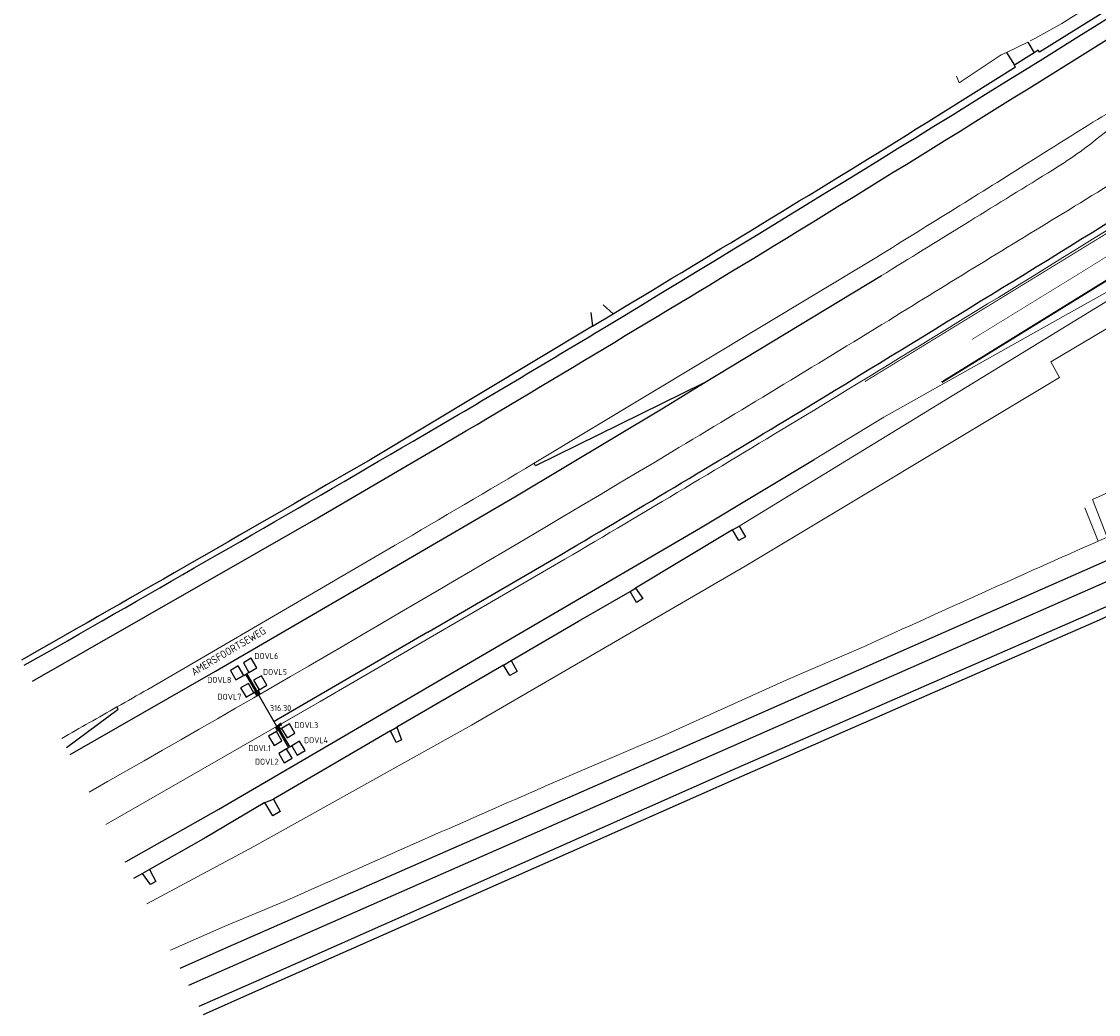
# Model space of a CAD drawing. Header units: millimetres. Extents: x 147130 to 147617, y 458821 to 459251.
# Tile 1 of 14: x 147130 to 147309, y 458821 to 458986. Entities that reach past the tile are written whole.
import ezdxf
from ezdxf.enums import TextEntityAlignment as Align

# ---------------------------------------------------------------- set-up
doc = ezdxf.new("R2010")
doc.units = ezdxf.units.MM
doc.header["$LTSCALE"] = 0.25
for name, color, linetype in [('ONDERGROND', 7, 'Continuous'), ('oude_KABEL-VRI', 252, 'Continuous'), ('oude_LUSSEN', 252, 'Continuous'), ('oude_LUSSEN-DOVL', 252, 'Continuous'), ('oude_MAAT-T-CODE', 252, 'Continuous'), ('oude_MAATVOERING', 252, 'Continuous'), ('oude_UITSLIJPER', 252, 'Continuous'), ('STRAATNAAM', 7, 'Continuous')]:
    doc.layers.add(name, color=color, linetype=linetype)
doc.styles.add('I020-1', font='ISO', dxfattribs={"height": 2})
doc.styles.add('ISO', font='isocp.shx')
doc.styles.add('N2370000$0$ISO', font='ISO')

# ---------------------------------------------------------------- blocks, each defined once
blk = doc.blocks.new('V_P2')
for p, q in [((0, 0), (0.78, 0.19)), ((0, 0), (0.78, 0.15)), ((0, 0), (0.78, 0.1)), ((0.78, 0.06), (0, 0)), ((0, 0), (0.78, 0.05)), ((0.78, 0.04), (0, 0)), ((0, 0), (0.78, 0)), ((0.78, -0.19), (0, 0)), ((0, 0), (0.78, -0.1)), ((0, 0), (0.78, -0.15)), ((0, 0), (0.78, -0.05)), ((0, 0), (0.78, 0)), ((0.78, -0.19), (0.78, 0.19))]:
    blk.add_line(p, q)
for points in [[(0.78, 0.18), (0, 0)], [(0, 0), (0.78, 0.17)], [(0.78, 0.16), (0, 0)], [(0.78, 0.13), (0, 0)], [(0, 0), (0.78, 0.12)], [(0.78, 0.11), (0, 0)], [(0.78, 0.08), (0, 0)], [(0, 0), (0.78, 0.07)], [(0, 0), (0.78, 0.03)], [(0.78, 0.01), (0, 0)], [(0.78, -0.18), (0, 0)], [(0, 0), (0.78, -0.17)], [(0.78, -0.16), (0, 0)], [(0.78, -0.13), (0, 0)], [(0, 0), (0.78, -0.12)], [(0.78, -0.11), (0, 0)], [(0, 0), (0.78, -0.07)], [(0.78, -0.04), (0, 0)], [(0, 0), (0.78, -0.03)], [(0.78, -0.06), (0, 0)], [(0.78, -0.08), (0, 0)], [(0.78, -0.01), (0, 0)]]:
    blk.add_lwpolyline(points)
at = {"layer": 'oude_MAAT-T-CODE', "style": 'I020-1'}
blk.add_attdef('MAAT', text='', height=1, dxfattribs=at).set_placement((1.5, 0), align=Align.MIDDLE)

msp = doc.modelspace()

# ---------------------------------------------------------------- linework, layer by layer
at = {"layer": 'ONDERGROND', "lineweight": 0}
for points in [[(147431.11, 459070.53, 0.001779), (147412.43, 459057.38), (147378.06, 459033.5), (147360.49, 459021.6), (147302.62, 458985.22), (147298.14, 458982.71)], [(147331.41, 458983.62, -0.00097), (147319.58, 458976.18, -0.001618), (147307.77, 458968.86, 0.001253), (147296.52, 458961.81, -0.000708), (147284.19, 458954.12, -0.000504), (147271.17, 458946.04), (147215.27, 458912.44)], [(147331.41, 458983.62), (147331.51, 458983.43, 0.012266), (147324.96, 458978.72), (147308.7, 458966.33, -0.032596), (147300.28, 458960.45, 0.000345), (147272.78, 458943.49)], [(147335.54, 458974.21, -0.001841), (147320, 458964.42, -0.0017), (147304.74, 458954.96, 0.001596), (147275.12, 458936.8, -0.003069), (147238.06, 458914.33, -0.005636), (147141.65, 458858.04, -0.005636)], [(147339.27, 458969.26), (147336.93, 458967.78), (147329.94, 458963.34), (147317.07, 458955.29, -0.001896), (147259.95, 458920.22, -0.002811), (147220.38, 458896.56), (147179.89, 458873.01), (147144.41, 458852.67)], [(147215.27, 458912.44, -0.001224), (147192.28, 458898.87), (147151.34, 458875.03, -0.00023), (147146.24, 458872.12)], [(147155.08, 458831.88), (147164, 458835.79), (147173.93, 458839.92, -0.00271), (147217.63, 458859.22), (147236.98, 458867.49), (147257.12, 458876.6), (147270.16, 458882.23, -0.002778), (147308.63, 458899.56)], [(147146.24, 458872.12, -0.000411), (147137.09, 458866.93, -0.000411)]]:
    msp.add_lwpolyline(points, format="xyb", dxfattribs=at)
at = {"layer": 'ONDERGROND'}
for points in [[(147428.12, 459065.32), (147416.58, 459056.63), (147396.59, 459043.06), (147373.45, 459027.78), (147348.01, 459011.27), (147323.88, 458996.04), (147298.91, 458980.45), (147298.71, 458980.77), (147298.05, 458980.35)], [(147297, 458982.14), (147298.05, 458980.35)], [(147293.47, 458980.38), (147294.8, 458978.31)], [(147298.05, 458980.35), (147294.8, 458978.31)], [(147243.34, 458925.68), (147272.78, 458943.49)], [(147228.35, 458937.19), (147226.69, 458938.66)], [(147224.64, 458937.41), (147224.94, 458935.14)], [(147224.94, 458935.14), (147228.35, 458937.19)], [(147138.48, 458864.23), (147162.55, 458878.05), (147187.21, 458892.37), (147212.06, 458906.9), (147236.69, 458921.63), (147243.34, 458925.68)], [(147243.34, 458925.68), (147215.5, 458912.04), (147215.27, 458912.44)], [(147147.59, 458846.47), (147147.76, 458846.56), (147163.09, 458855.23), (147242.82, 458901.75), (147261.64, 458913.07)], [(147248.12, 458901.41), (147232.08, 458891.78)], [(147248.12, 458901.41), (147249.21, 458902.05)], [(147249.21, 458902.05), (147250.29, 458900.29), (147249.15, 458899.68), (147248.12, 458901.41)], [(147316.45, 458899.12), (147315.26, 458898.59), (147245.58, 458867.88), (147165.48, 458832.77), (147156.63, 458828.86)], [(147317.75, 458896.16), (147316.55, 458895.71), (147158.07, 458826.05)], [(147231.19, 458891.22), (147232.08, 458891.78)], [(147232.08, 458891.78), (147233.3, 458890.04), (147232.21, 458889.43), (147231.19, 458891.22)], [(147211.46, 458879.82), (147222.65, 458886.29), (147231.19, 458891.22)], [(147210.19, 458879.04), (147211.46, 458879.82)], [(147211.46, 458879.82), (147212.46, 458878.01), (147211.27, 458877.33), (147210.19, 458879.04)], [(147210.19, 458879.04), (147192.54, 458868.78)], [(147137.86, 458865.43), (147146.46, 458871.74), (147146.24, 458872.12)], [(147191.53, 458868.19), (147192.54, 458868.78)], [(147192.54, 458868.78), (147193.35, 458866.66), (147192.44, 458866.23), (147191.53, 458868.19)], [(147191.53, 458868.19), (147181.03, 458862.05), (147172.16, 458856.86)], [(147170.73, 458856.29), (147160.92, 458850.52), (147151.6, 458845.23)], [(147170.73, 458856.29), (147172.16, 458856.86)], [(147172.16, 458856.86), (147173.25, 458854.82), (147172.04, 458854.11), (147170.73, 458856.29)], [(147150.45, 458844.57), (147148.99, 458843.74)], [(147151.6, 458845.23), (147152.68, 458843.22), (147151.8, 458842.74), (147150.45, 458844.57)], [(147151.6, 458845.23), (147150.45, 458844.57)]]:
    msp.add_lwpolyline(points, dxfattribs=at)
for points in [[(147130.9, 458879.01), (147136.12, 458881.98, 0.002229), (147197.14, 458917.2, 0.002959), (147227.19, 458935.08, 0.004372), (147323.41, 458994.34, 0.007777), (147396.96, 459041.94), (147413.61, 459053.19), (147422.37, 459059.3)], [(147132.23, 458876.4), (147178.8, 458903.04), (147198.81, 458914.71, 0.002581), (147254.84, 458948.34, 0.002722), (147325.4, 458992.14, 0.004614), (147363.79, 459016.52), (147398.87, 459039.57), (147411.37, 459047.97), (147411.56, 459048.01), (147411.72, 459048.12), (147413.25, 459049.27), (147413.45, 459049.4, 0.004091), (147421.9, 459055.29)], [(147228.35, 458937.19, 0.003623), (147280.15, 458968.75), (147294.95, 458978.01), (147294.76, 458978.28), (147294.8, 458978.31)], [(147224.94, 458935.14), (147188.13, 458913.03, -0.002367), (147130.44, 458879.89, -0.002367)], [(147159.83, 458822.62), (147168.89, 458826.61), (147248.11, 458861.7), (147307.56, 458887.63), (147310.11, 458888.81), (147311.44, 458889.65, -0.022373), (147316.72, 458893.55, -0.054547), (147318.48, 458894.39)], [(147160.54, 458821.24), (147169.2, 458825.1), (147248.76, 458860.27), (147308.88, 458886.52), (147311.56, 458887.83), (147313.16, 458888.9, -0.022481), (147316.16, 458891.28, -0.0707), (147319.23, 458893.05)]]:
    msp.add_lwpolyline(points, format="xyb", dxfattribs=at)
at = {"layer": 'ONDERGROND', "flags": 128}
for points, const_width in [([(147270.03, 458925.96), (147319.51, 458956.27), (147341.05, 458969.81, 0.000494), (147380.5, 458995.05), (147408.51, 459013.33), (147420.17, 459021.1), (147431.43, 459028.82), (147444.52, 459037.96, 0.018861), (147465.94, 459054.41, 0.045767), (147465.94, 459054.41, 0.000393)], 0.15), ([(147461.72, 459046.8, -0.020577), (147431.32, 459024.76, -0.007551), (147342.78, 458967.05, -0.003339), (147287.72, 458932.91)], 0.1), ([(147432, 459021, -0.010745), (147282.74, 458925.84)], 0.3)]:
    msp.add_lwpolyline(points, format="xyb", dxfattribs=dict(at, const_width=const_width))
at = {"layer": 'ONDERGROND', "lineweight": 0}
for points in [[(147308.63, 458899.56), (147310.12, 458900.22), (147307.72, 458906.47), (147328.39, 458915.69), (147333.01, 458931.45), (147340.12, 458935.14), (147353.54, 458927), (147387.84, 458941.93), (147422.89, 458962.66), (147458.32, 458978.61), (147460.02, 458986.56), (147442.18, 458999.07), (147430.54, 459001.58), (147415.23, 458999.79), (147379.45, 458979.43), (147366.21, 458969.89), (147327.83, 458945.27), (147300.8, 458929.21), (147302.22, 458926.62), (147250.2, 458895.41), (147204.89, 458869.12), (147168.87, 458849.05), (147151.16, 458839.52)], [(147297.4, 458982.34), (147298.14, 458982.71)], [(147293.47, 458980.38), (147297, 458982.14)], [(147285.19, 458976.47), (147285.64, 458975.41), (147292.59, 458980)], [(147293.47, 458980.38), (147292.59, 458980)], [(147261.64, 458913.07), (147273.14, 458920.05), (147305.11, 458937.99), (147330.9, 458952.43), (147331.05, 458952.22)], [(147331.05, 458952.22), (147322.25, 458946.72), (147249.21, 458902.05)], [(147308.63, 458899.56), (147306.42, 458905.05)]]:
    msp.add_lwpolyline(points, dxfattribs=at)
at = {"layer": 'oude_KABEL-VRI'}
msp.add_line((147197.69, 458884.52), (147172.24, 458869.72), dxfattribs=at)
at = {"layer": 'oude_KABEL-VRI', "flags": 128}
msp.add_lwpolyline([(147197.69, 458884.52), (147219.88, 458897.42, 0.002811), (147259.43, 458921.08, 0.001851), (147318.74, 458957.5), (147332.5, 458966.06)], format="xyb", dxfattribs=at)
at = {"layer": 'oude_KABEL-VRI'}
msp.add_lwpolyline([(147172.72, 458868.9), (147169.66, 458874.16)], dxfattribs=at)
at = {"layer": 'oude_LUSSEN'}
for p, q in [((147168.45, 458880.17), (147167.16, 458879.41)), ((147167.16, 458879.41), (147168.07, 458877.85)), ((147169.36, 458878.61), (147168.45, 458880.17)), ((147166.3, 458878.9), (147165, 458878.15)), ((147165, 458878.15), (147165.91, 458876.59)), ((147167.21, 458877.35), (147166.3, 458878.9)), ((147168.07, 458877.85), (147169.36, 458878.61)), ((147165.91, 458876.59), (147167.21, 458877.35)), ((147167.98, 458876.03), (147166.69, 458875.27)), ((147168.89, 458874.48), (147167.98, 458876.03)), ((147170.14, 458877.29), (147168.85, 458876.54)), ((147168.85, 458876.54), (147169.75, 458874.98)), ((147169.75, 458874.98), (147171.05, 458875.74)), ((147171.05, 458875.74), (147170.14, 458877.29)), ((147166.69, 458875.27), (147167.6, 458873.72)), ((147167.6, 458873.72), (147168.89, 458874.48)), ((147174.78, 458869.33), (147173.49, 458868.57)), ((147173.49, 458868.57), (147174.39, 458867.02)), ((147175.69, 458867.77), (147174.78, 458869.33)), ((147172.62, 458868.07), (147171.33, 458867.31)), ((147171.33, 458867.31), (147172.23, 458865.76)), ((147173.53, 458866.52), (147172.62, 458868.07)), ((147174.39, 458867.02), (147175.69, 458867.77)), ((147172.23, 458865.76), (147173.53, 458866.52)), ((147174.3, 458865.18), (147173.01, 458864.42)), ((147175.21, 458863.63), (147174.3, 458865.18)), ((147176.46, 458866.44), (147175.16, 458865.68)), ((147175.16, 458865.68), (147176.07, 458864.13)), ((147177.37, 458864.89), (147176.46, 458866.44)), ((147173.01, 458864.42), (147173.91, 458862.87)), ((147173.91, 458862.87), (147175.21, 458863.63)), ((147176.07, 458864.13), (147177.37, 458864.89))]:
    msp.add_line(p, q, dxfattribs=at)
for points in [[(147168.07, 458877.85), (147169.36, 458878.61)], [(147167.21, 458877.35), (147165.91, 458876.59)], [(147169.75, 458874.98), (147171.05, 458875.74)], [(147168.89, 458874.48), (147167.6, 458873.72)]]:
    msp.add_lwpolyline(points, dxfattribs=at)
at = {"layer": 'oude_MAATVOERING', "lineweight": 0}
msp.add_lwpolyline([(147439.35, 459038.57), (147430.86, 459032.86), (147425.74, 459029.4), (147413.74, 459021.35), (147400.39, 459012.51), (147381.14, 458999.91), (147366.08, 458990.11, 0.038941), (147362.85, 458987.78), (147352.65, 458979.72), (147339.27, 458969.26), (147336.93, 458967.78), (147329.94, 458963.34), (147317.07, 458955.29, -0.001896), (147259.95, 458920.22, -0.002811), (147220.38, 458896.56), (147179.89, 458873.01), (147172.72, 458868.9)], format="xyb", dxfattribs=at)
at = {"layer": 'oude_UITSLIJPER'}
for points in [[(147167.21, 458877.35), (147167.55, 458877.55)], [(147169.57, 458874.11), (147167.55, 458877.55)], [(147167.72, 458877.65), (147168.07, 458877.85)], [(147169.75, 458874.21), (147167.72, 458877.65)], [(147169.07, 458874.58), (147168.89, 458874.48)], [(147169.4, 458874), (147169.07, 458874.58)], [(147169.75, 458874.98), (147169.58, 458874.88)], [(147169.92, 458874.31), (147169.58, 458874.88)], [(147172.46, 458868.75), (147172.79, 458868.17)], [(147172.63, 458868.85), (147174.65, 458865.38)], [(147172.8, 458868.95), (147174.82, 458865.48)], [(147172.98, 458869.05), (147173.31, 458868.47)], [(147173.49, 458868.57), (147173.31, 458868.47)], [(147172.79, 458868.17), (147172.62, 458868.07)], [(147174.65, 458865.38), (147174.3, 458865.18)], [(147175.16, 458865.68), (147174.82, 458865.48)]]:
    msp.add_lwpolyline(points, dxfattribs=at)

# ---------------------------------------------------------------- block references
at = {"layer": 'oude_MAATVOERING'}
ref = msp.add_blockref('V_P2', (147172.72, 458868.9), dxfattribs=dict(at, rotation=29.82208854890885))
ref.add_attrib('MAAT', '316.30', dxfattribs={"layer": 'oude_MAAT-T-CODE', "height": 1, "style": 'I020-1'}).set_placement((147173.31, 458871.94), align=Align.MIDDLE)

# ---------------------------------------------------------------- texts
at = {"layer": 'oude_LUSSEN-DOVL', "style": 'ISO'}
for s, p in [('DOVL6', (147170.97, 458880.55)), ('DOVL5', (147172.39, 458877.9)), ('DOVL8', (147163.17, 458876.6)), ('DOVL7', (147164.86, 458873.8)), ('DOVL3', (147177.57, 458869.12)), ('DOVL4', (147179.19, 458866.63)), ('DOVL1', (147169.85, 458865.31)), ('DOVL2', (147171.04, 458863.06))]:
    msp.add_text(s, height=1, dxfattribs=at).set_placement(p, align=Align.MIDDLE)
at = {"layer": 'STRAATNAAM', "style": 'N2370000$0$ISO'}
msp.add_text('AMERSFOORTSEWEG', height=1.25, rotation=30.6343, dxfattribs=at).set_placement((147164.69, 458881.35), align=Align.MIDDLE)

doc.saveas('drawing.dxf')
